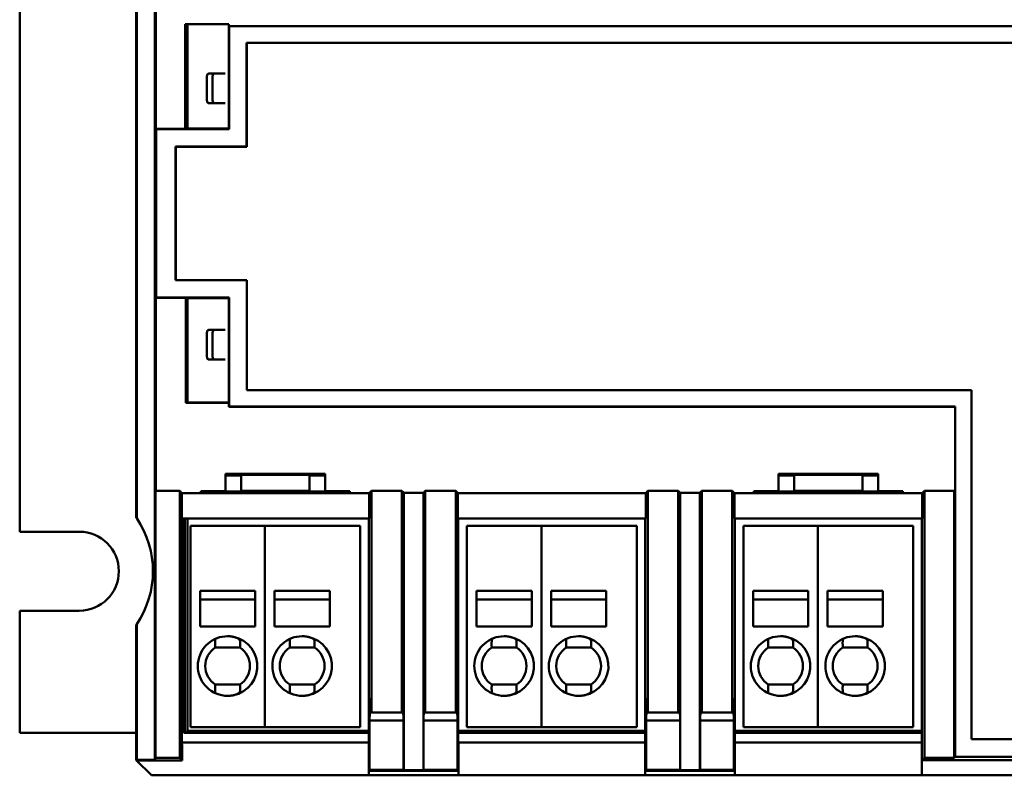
# Model space of a CAD drawing. Header units: millimetres. Extents: x 71 to 291, y 86 to 236.
# Tile 1 of 5: x 71 to 137, y 86 to 137. Entities that reach past the tile are written whole.
import ezdxf

# ---------------------------------------------------------------- set-up
doc = ezdxf.new("R2010")
doc.units = ezdxf.units.MM
doc.layers.add('Arêtes visibles(celduc)', color=7, linetype='Continuous', lineweight=50)

msp = doc.modelspace()

# ---------------------------------------------------------------- linework, layer by layer
at = {"layer": 'Arêtes visibles(celduc)'}
for p, q in [((80.293, 87.255), (80.293, 160.128)), ((71.237, 144.841), (71.237, 102.541)), ((79.053, 103.479), (79.053, 143.904)), ((79.086, 143.934), (79.086, 103.448)), ((80.377, 129.569), (80.379, 139.756)), ((82.338, 136.606), (85.277, 136.606)), ((82.357, 136.586), (82.338, 136.606)), ((82.34, 129.569), (82.338, 136.606)), ((82.357, 129.586), (82.357, 136.586)), ((85.257, 136.586), (82.357, 136.586)), ((82.487, 136.586), (82.487, 129.586)), ((85.257, 136.586), (85.277, 136.606)), ((85.257, 129.586), (85.257, 136.586)), ((85.277, 136.606), (85.277, 136.462)), ((85.277, 136.462), (85.287, 136.452)), ((85.277, 136.462), (157.274, 136.462)), ((85.287, 136.452), (85.287, 129.557)), ((85.287, 136.452), (157.263, 136.452)), ((86.464, 135.353), (86.469, 135.348)), ((86.464, 135.353), (86.464, 128.38)), ((135.659, 135.353), (86.464, 135.353)), ((86.469, 135.348), (86.469, 128.375)), ((135.665, 135.348), (86.469, 135.348)), ((135.659, 135.353), (156.086, 135.353)), ((156.081, 135.348), (135.665, 135.348)), ((83.794, 131.491), (83.794, 133.091)), ((83.922, 133.291), (84.305, 133.291)), ((84.177, 131.491), (84.177, 133.091)), ((85.03, 133.291), (84.305, 133.291)), ((84.305, 131.291), (83.922, 131.291)), ((85.03, 131.291), (84.305, 131.291)), ((80.377, 129.569), (82.34, 129.569)), ((80.383, 129.557), (80.377, 129.569)), ((85.287, 129.557), (80.383, 129.557)), ((80.383, 129.557), (80.383, 118.247)), ((82.357, 129.586), (82.34, 129.569)), ((82.357, 129.586), (85.257, 129.586)), ((85.257, 129.586), (85.287, 129.557)), ((81.701, 128.375), (81.696, 128.38)), ((86.464, 128.38), (81.696, 128.38)), ((81.696, 119.424), (81.696, 128.38)), ((86.469, 128.375), (81.701, 128.375)), ((81.701, 128.375), (81.701, 119.429)), ((86.469, 128.375), (86.464, 128.38)), ((81.696, 119.424), (81.701, 119.429)), ((81.696, 119.424), (86.469, 119.424)), ((81.701, 119.429), (86.474, 119.429)), ((86.474, 119.429), (86.469, 119.424)), ((86.469, 119.424), (86.469, 112.029)), ((86.474, 119.429), (86.474, 112.035)), ((80.377, 118.234), (80.383, 118.247)), ((85.287, 118.247), (80.383, 118.247)), ((85.282, 118.242), (85.287, 118.247)), ((85.292, 112.029), (85.287, 118.247)), ((85.287, 112.029), (85.287, 118.247)), ((82.374, 118.234), (80.377, 118.234)), ((80.377, 118.234), (80.379, 107.626)), ((82.374, 118.234), (82.377, 111.198)), ((85.257, 118.217), (82.374, 118.217)), ((82.487, 118.217), (82.487, 111.217)), ((85.257, 118.217), (85.282, 118.242)), ((85.257, 111.217), (85.257, 118.217)), ((83.794, 114.291), (83.794, 115.891)), ((83.922, 116.091), (84.305, 116.091)), ((84.177, 114.291), (84.177, 115.891)), ((85.03, 116.091), (84.305, 116.091)), ((84.305, 114.091), (83.922, 114.091)), ((85.03, 114.091), (84.305, 114.091)), ((85.287, 112.029), (85.287, 110.936)), ((85.287, 112.029), (85.292, 112.029)), ((86.474, 112.035), (86.469, 112.029)), ((135.09, 112.029), (86.469, 112.029)), ((86.474, 112.035), (135.095, 112.035)), ((135.095, 112.035), (135.09, 112.029)), ((135.09, 88.626), (135.09, 112.029)), ((135.095, 112.035), (135.095, 88.626)), ((82.377, 111.217), (85.257, 111.217)), ((82.377, 111.198), (85.277, 111.198)), ((85.257, 111.217), (85.277, 111.198)), ((85.277, 110.925), (85.277, 111.198)), ((85.287, 110.936), (85.277, 110.925)), ((85.277, 110.925), (133.994, 110.925)), ((85.287, 110.936), (133.994, 110.936)), ((133.994, 110.936), (133.994, 105.335)), ((85.037, 106.434), (91.737, 106.434)), ((85.037, 106.434), (85.037, 105.286)), ((86.087, 106.36), (90.687, 106.36)), ((86.087, 105.281), (86.087, 106.36)), ((90.687, 105.281), (90.687, 106.36)), ((91.737, 105.286), (91.737, 106.434)), ((122.137, 106.434), (128.837, 106.434)), ((122.137, 106.434), (122.137, 105.286)), ((123.187, 106.36), (127.787, 106.36)), ((123.187, 105.281), (123.187, 106.36)), ((127.787, 105.281), (127.787, 106.36)), ((128.837, 105.286), (128.837, 106.434)), ((85.037, 106.321), (86.087, 106.321)), ((90.687, 106.321), (91.737, 106.321)), ((122.137, 106.321), (123.187, 106.321)), ((127.787, 106.321), (128.837, 106.321)), ((80.359, 105.286), (80.354, 105.277)), ((80.354, 105.277), (81.97, 105.277)), ((80.354, 105.277), (80.354, 87.377)), ((81.97, 105.277), (82.114, 105.134)), ((81.97, 87.377), (81.97, 105.277)), ((82.114, 105.134), (94.687, 105.134)), ((82.114, 105.134), (82.114, 103.43)), ((83.387, 105.267), (85.037, 105.267)), ((83.387, 105.153), (83.387, 105.267)), ((83.987, 105.145), (83.887, 105.145)), ((84.487, 105.244), (84.487, 105.267)), ((84.487, 105.244), (84.487, 105.153)), ((86.087, 105.244), (84.487, 105.244)), ((85.037, 105.267), (85.037, 105.286)), ((86.087, 105.281), (86.087, 105.244)), ((90.687, 105.281), (86.087, 105.281)), ((90.687, 105.244), (90.687, 105.281)), ((92.287, 105.244), (90.687, 105.244)), ((91.737, 105.286), (91.737, 105.267)), ((91.737, 105.267), (93.387, 105.267)), ((92.287, 105.244), (92.287, 105.267)), ((92.287, 105.153), (92.287, 105.244)), ((92.887, 105.145), (92.787, 105.145)), ((93.387, 105.267), (93.387, 105.153)), ((94.687, 105.134), (94.831, 105.279)), ((94.687, 103.43), (94.687, 105.134)), ((96.873, 105.279), (94.831, 105.279)), ((94.831, 90.42), (94.831, 105.279)), ((96.873, 105.279), (96.873, 90.42)), ((96.873, 105.279), (97.006, 105.146)), ((98.317, 105.146), (97.006, 105.146)), ((97.006, 105.146), (97.006, 86.546)), ((98.45, 105.279), (98.317, 105.146)), ((98.317, 86.546), (98.317, 105.146)), ((100.492, 105.279), (98.45, 105.279)), ((98.45, 90.42), (98.45, 105.279)), ((100.492, 105.279), (100.637, 105.134)), ((100.492, 105.279), (100.492, 90.42)), ((100.637, 105.134), (100.637, 103.43)), ((113.236, 105.134), (100.637, 105.134)), ((113.236, 105.134), (113.381, 105.279)), ((113.236, 103.43), (113.236, 105.134)), ((115.424, 105.279), (113.381, 105.279)), ((113.381, 90.42), (113.381, 105.279)), ((115.424, 105.279), (115.424, 90.42)), ((115.424, 105.279), (115.556, 105.146)), ((116.867, 105.146), (115.556, 105.146)), ((115.556, 105.146), (115.556, 86.546)), ((117, 105.279), (116.867, 105.146)), ((116.867, 86.546), (116.867, 105.146)), ((119.042, 105.279), (117, 105.279)), ((117, 90.42), (117, 105.279)), ((119.042, 105.279), (119.187, 105.134)), ((119.042, 105.279), (119.042, 90.42)), ((119.187, 105.134), (119.187, 103.43)), ((131.786, 105.134), (119.187, 105.134)), ((120.487, 105.267), (122.137, 105.267)), ((120.487, 105.153), (120.487, 105.267)), ((121.087, 105.145), (120.987, 105.145)), ((121.587, 105.244), (121.587, 105.267)), ((121.587, 105.244), (121.587, 105.153)), ((123.187, 105.244), (121.587, 105.244)), ((122.137, 105.267), (122.137, 105.286)), ((123.187, 105.281), (123.187, 105.244)), ((127.787, 105.281), (123.187, 105.281)), ((127.787, 105.244), (127.787, 105.281)), ((129.387, 105.244), (127.787, 105.244)), ((128.837, 105.286), (128.837, 105.267)), ((128.837, 105.267), (130.487, 105.267)), ((129.387, 105.244), (129.387, 105.267)), ((129.387, 105.153), (129.387, 105.244)), ((129.987, 105.145), (129.887, 105.145)), ((130.487, 105.267), (130.487, 105.153)), ((131.929, 105.277), (131.786, 105.134)), ((131.786, 105.134), (131.786, 103.43)), ((133.937, 105.277), (131.929, 105.277)), ((131.929, 87.377), (131.929, 105.277)), ((133.945, 105.286), (133.937, 105.277)), ((133.937, 87.377), (133.937, 105.277)), ((133.994, 105.335), (133.945, 105.286)), ((133.994, 105.335), (133.994, 87.434)), ((133.994, 105.335), (133.994, 105.335)), ((82.114, 103.43), (94.687, 103.43)), ((82.114, 88.281), (82.114, 103.43)), ((82.114, 103.43), (82.114, 103.43)), ((82.188, 89.616), (82.188, 103.43)), ((82.312, 89.116), (82.312, 103.43)), ((82.487, 103.43), (82.487, 89.191)), ((94.66, 88.399), (94.66, 103.43)), ((100.637, 103.43), (113.236, 103.43)), ((100.663, 103.43), (100.663, 88.399)), ((113.21, 88.399), (113.21, 103.43)), ((119.187, 103.43), (131.786, 103.43)), ((119.213, 103.43), (119.213, 88.399)), ((131.76, 103.43), (131.76, 88.399)), ((71.237, 102.541), (75.237, 102.541)), ((87.687, 102.931), (82.687, 102.931)), ((82.687, 102.931), (82.687, 102.131)), ((87.687, 102.931), (87.687, 102.131)), ((94.087, 102.931), (87.687, 102.931)), ((87.687, 102.931), (87.687, 102.131)), ((94.087, 102.931), (94.087, 102.131)), ((106.237, 102.931), (101.237, 102.931)), ((101.237, 102.931), (101.237, 102.131)), ((106.237, 102.931), (106.237, 102.131)), ((112.637, 102.931), (106.237, 102.931)), ((106.237, 102.931), (106.237, 102.131)), ((112.637, 102.931), (112.637, 102.131)), ((124.787, 102.931), (119.787, 102.931)), ((119.787, 102.931), (119.787, 102.131)), ((124.787, 102.931), (124.787, 102.131)), ((131.187, 102.931), (124.787, 102.931)), ((124.787, 102.931), (124.787, 102.131)), ((131.187, 102.931), (131.187, 102.131)), ((82.687, 102.131), (82.687, 90.231)), ((87.687, 102.131), (87.687, 90.231)), ((87.687, 90.231), (87.687, 102.131)), ((94.087, 90.231), (94.087, 102.131)), ((101.237, 102.131), (101.237, 90.231)), ((106.237, 102.131), (106.237, 90.231)), ((106.237, 90.231), (106.237, 102.131)), ((112.637, 90.231), (112.637, 102.131)), ((119.787, 102.131), (119.787, 90.231)), ((124.787, 102.131), (124.787, 90.231)), ((124.787, 90.231), (124.787, 102.131)), ((131.187, 90.231), (131.187, 102.131)), ((83.337, 96.181), (83.337, 98.581)), ((87.037, 98.581), (83.337, 98.581)), ((87.037, 96.181), (87.037, 98.581)), ((88.337, 96.181), (88.337, 98.581)), ((92.037, 98.581), (88.337, 98.581)), ((92.037, 96.181), (92.037, 98.581)), ((101.887, 96.181), (101.887, 98.581)), ((105.587, 98.581), (101.887, 98.581)), ((105.587, 96.181), (105.587, 98.581)), ((106.887, 96.181), (106.887, 98.581)), ((110.587, 98.581), (106.887, 98.581)), ((110.587, 96.181), (110.587, 98.581)), ((120.437, 96.181), (120.437, 98.581)), ((124.137, 98.581), (120.437, 98.581)), ((124.137, 96.181), (124.137, 98.581)), ((125.437, 96.181), (125.437, 98.581)), ((129.137, 98.581), (125.437, 98.581)), ((129.137, 96.181), (129.137, 98.581)), ((83.337, 98.005), (87.037, 98.005)), ((88.337, 98.005), (92.037, 98.005)), ((101.887, 98.005), (105.587, 98.005)), ((106.887, 98.005), (110.587, 98.005)), ((120.437, 98.005), (124.137, 98.005)), ((125.437, 98.005), (129.137, 98.005)), ((71.237, 97.241), (71.237, 89.041)), ((75.237, 97.241), (71.237, 97.241)), ((79.053, 87.234), (79.053, 96.304)), ((79.086, 96.334), (79.086, 87.234)), ((87.037, 96.181), (83.337, 96.181)), ((92.037, 96.181), (88.337, 96.181)), ((105.587, 96.181), (101.887, 96.181)), ((110.587, 96.181), (106.887, 96.181)), ((124.137, 96.181), (120.437, 96.181)), ((129.137, 96.181), (125.437, 96.181)), ((86.016, 94.781), (84.357, 94.781)), ((91.016, 94.781), (89.357, 94.781)), ((104.566, 94.781), (102.907, 94.781)), ((109.566, 94.781), (107.907, 94.781)), ((123.116, 94.781), (121.457, 94.781)), ((128.116, 94.781), (126.457, 94.781)), ((84.357, 92.281), (84.426, 92.281)), ((84.426, 92.281), (85.347, 92.281)), ((85.347, 92.281), (86.016, 92.281)), ((89.357, 92.281), (89.426, 92.281)), ((89.426, 92.281), (90.347, 92.281)), ((90.347, 92.281), (91.016, 92.281)), ((102.907, 92.281), (102.976, 92.281)), ((102.976, 92.281), (103.897, 92.281)), ((103.897, 92.281), (104.566, 92.281)), ((107.907, 92.281), (107.976, 92.281)), ((107.976, 92.281), (108.897, 92.281)), ((108.897, 92.281), (109.566, 92.281)), ((121.457, 92.281), (121.526, 92.281)), ((121.526, 92.281), (122.447, 92.281)), ((122.447, 92.281), (123.116, 92.281)), ((126.457, 92.281), (126.526, 92.281)), ((126.526, 92.281), (127.447, 92.281)), ((127.447, 92.281), (128.116, 92.281)), ((94.716, 89.868), (94.762, 91.383)), ((94.762, 91.383), (94.771, 90.494)), ((94.771, 90.494), (94.788, 91.163)), ((94.788, 91.163), (94.797, 90.42)), ((96.908, 90.42), (96.916, 91.163)), ((96.916, 91.163), (96.934, 90.494)), ((96.934, 90.494), (96.943, 91.383)), ((96.943, 91.383), (96.988, 89.868)), ((98.334, 89.868), (98.38, 91.383)), ((98.38, 91.383), (98.389, 90.494)), ((98.389, 90.494), (98.407, 91.163)), ((98.407, 91.163), (98.415, 90.42)), ((100.526, 90.42), (100.535, 91.163)), ((100.535, 91.163), (100.552, 90.494)), ((100.552, 90.494), (100.561, 91.383)), ((100.561, 91.383), (100.607, 89.868)), ((113.266, 89.868), (113.312, 91.383)), ((113.312, 91.383), (113.321, 90.494)), ((113.321, 90.494), (113.338, 91.163)), ((113.338, 91.163), (113.347, 90.42)), ((115.458, 90.42), (115.466, 91.163)), ((115.466, 91.163), (115.484, 90.494)), ((115.484, 90.494), (115.493, 91.383)), ((115.493, 91.383), (115.539, 89.868)), ((116.884, 89.868), (116.93, 91.383)), ((116.93, 91.383), (116.939, 90.494)), ((116.939, 90.494), (116.957, 91.163)), ((116.957, 91.163), (116.965, 90.42)), ((119.076, 90.42), (119.085, 91.163)), ((119.085, 91.163), (119.103, 90.494)), ((119.103, 90.494), (119.111, 91.383)), ((119.111, 91.383), (119.157, 89.868)), ((94.798, 90.42), (94.81, 90.992)), ((94.81, 90.992), (94.818, 90.42)), ((96.886, 90.42), (96.894, 90.992)), ((96.894, 90.992), (96.907, 90.42)), ((98.416, 90.42), (98.429, 90.992)), ((98.429, 90.992), (98.437, 90.42)), ((100.505, 90.42), (100.513, 90.992)), ((100.513, 90.992), (100.525, 90.42)), ((113.348, 90.42), (113.36, 90.992)), ((113.36, 90.992), (113.368, 90.42)), ((115.437, 90.42), (115.445, 90.992)), ((115.445, 90.992), (115.457, 90.42)), ((116.966, 90.42), (116.979, 90.992)), ((116.979, 90.992), (116.987, 90.42)), ((119.055, 90.42), (119.063, 90.992)), ((119.063, 90.992), (119.076, 90.42)), ((82.687, 89.431), (82.687, 90.231)), ((87.687, 89.431), (87.687, 90.231)), ((87.687, 90.231), (87.687, 89.431)), ((94.087, 89.431), (94.087, 90.231)), ((96.988, 89.868), (94.716, 89.868)), ((94.716, 86.563), (94.716, 89.868)), ((94.796, 90.494), (94.771, 90.494)), ((94.797, 90.42), (94.798, 90.42)), ((94.818, 90.42), (94.798, 90.42)), ((94.818, 90.42), (94.831, 90.42)), ((94.831, 90.42), (96.873, 90.42)), ((96.873, 90.42), (96.886, 90.42)), ((96.907, 90.42), (96.886, 90.42)), ((96.907, 90.42), (96.908, 90.42)), ((96.934, 90.494), (96.908, 90.494)), ((96.988, 89.868), (96.988, 86.563)), ((100.607, 89.868), (98.334, 89.868)), ((98.334, 86.563), (98.334, 89.868)), ((98.415, 90.494), (98.389, 90.494)), ((98.415, 90.42), (98.416, 90.42)), ((98.437, 90.42), (98.416, 90.42)), ((98.437, 90.42), (98.45, 90.42)), ((98.45, 90.42), (100.492, 90.42)), ((100.492, 90.42), (100.505, 90.42)), ((100.525, 90.42), (100.505, 90.42)), ((100.525, 90.42), (100.526, 90.42)), ((100.552, 90.494), (100.527, 90.494)), ((100.607, 89.868), (100.607, 86.563)), ((101.237, 89.431), (101.237, 90.231)), ((106.237, 89.431), (106.237, 90.231)), ((106.237, 90.231), (106.237, 89.431)), ((112.637, 89.431), (112.637, 90.231)), ((115.539, 89.868), (113.266, 89.868)), ((113.266, 86.563), (113.266, 89.868)), ((113.346, 90.494), (113.321, 90.494)), ((113.347, 90.42), (113.348, 90.42)), ((113.368, 90.42), (113.348, 90.42)), ((113.368, 90.42), (113.381, 90.42)), ((113.381, 90.42), (115.424, 90.42)), ((115.424, 90.42), (115.437, 90.42)), ((115.457, 90.42), (115.437, 90.42)), ((115.457, 90.42), (115.458, 90.42)), ((115.484, 90.494), (115.459, 90.494)), ((115.539, 89.868), (115.539, 86.563)), ((119.157, 89.868), (116.884, 89.868)), ((116.884, 86.563), (116.884, 89.868)), ((116.964, 90.494), (116.939, 90.494)), ((116.965, 90.42), (116.966, 90.42)), ((116.987, 90.42), (116.966, 90.42)), ((116.987, 90.42), (117, 90.42)), ((117, 90.42), (119.042, 90.42)), ((119.042, 90.42), (119.055, 90.42)), ((119.076, 90.42), (119.055, 90.42)), ((119.076, 90.42), (119.076, 90.42)), ((119.103, 90.494), (119.077, 90.494)), ((119.157, 89.868), (119.157, 86.563)), ((119.787, 89.431), (119.787, 90.231)), ((124.787, 89.431), (124.787, 90.231)), ((124.787, 90.231), (124.787, 89.431)), ((131.187, 89.431), (131.187, 90.231)), ((82.114, 89.616), (82.188, 89.616)), ((82.243, 89.56), (82.114, 89.56)), ((82.188, 89.616), (82.243, 89.56)), ((82.243, 89.56), (82.243, 89.048)), ((82.487, 89.191), (94.66, 89.191)), ((82.687, 89.431), (87.687, 89.431)), ((87.687, 89.431), (94.087, 89.431)), ((100.663, 89.191), (113.21, 89.191)), ((101.237, 89.431), (106.237, 89.431)), ((106.237, 89.431), (112.637, 89.431)), ((119.213, 89.191), (131.76, 89.191)), ((119.787, 89.431), (124.787, 89.431)), ((124.787, 89.431), (131.187, 89.431)), ((79.053, 89.041), (71.237, 89.041)), ((82.243, 89.048), (82.312, 89.116)), ((82.243, 89.048), (94.66, 89.048)), ((94.66, 89.116), (82.312, 89.116)), ((113.21, 89.116), (100.663, 89.116)), ((100.663, 89.048), (113.21, 89.048)), ((131.76, 89.116), (119.213, 89.116)), ((119.213, 89.048), (131.76, 89.048)), ((160.954, 88.626), (135.09, 88.626)), ((82.114, 88.39), (94.652, 88.39)), ((82.114, 88.281), (82.148, 88.246)), ((82.148, 88.246), (82.148, 87.199)), ((94.66, 88.399), (94.652, 88.39)), ((94.652, 88.39), (94.652, 86.498)), ((100.672, 88.39), (100.663, 88.399)), ((100.672, 86.199), (100.672, 88.39)), ((100.672, 88.39), (113.202, 88.39)), ((113.21, 88.399), (113.202, 88.39)), ((113.202, 88.39), (113.202, 86.199)), ((119.222, 88.39), (119.213, 88.399)), ((119.222, 86.199), (119.222, 88.39)), ((119.222, 88.39), (131.751, 88.39)), ((131.76, 88.399), (131.751, 88.39)), ((131.751, 88.39), (131.751, 86.199)), ((79.071, 87.199), (79.053, 87.234)), ((79.086, 87.234), (79.053, 87.234)), ((80.071, 86.199), (79.071, 87.199)), ((82.148, 87.199), (79.071, 87.199)), ((79.086, 87.234), (80.293, 87.255)), ((80.293, 87.255), (80.354, 87.377)), ((80.354, 87.377), (81.97, 87.377)), ((81.97, 87.377), (82.148, 87.199)), ((131.769, 87.216), (131.751, 86.199)), ((131.769, 87.216), (131.929, 87.377)), ((163.488, 87.216), (131.769, 87.216)), ((131.929, 87.377), (133.937, 87.377)), ((133.937, 87.377), (133.994, 87.434)), ((133.994, 87.434), (162.141, 87.434)), ((94.657, 86.504), (94.716, 86.563)), ((94.716, 86.563), (96.988, 86.563)), ((96.988, 86.563), (97.006, 86.546)), ((97.006, 86.546), (98.317, 86.546)), ((98.317, 86.546), (98.334, 86.563)), ((98.334, 86.563), (100.607, 86.563)), ((100.607, 86.563), (100.666, 86.504)), ((113.207, 86.504), (113.266, 86.563)), ((113.266, 86.563), (115.539, 86.563)), ((115.539, 86.563), (115.556, 86.546)), ((115.556, 86.546), (116.867, 86.546)), ((116.867, 86.546), (116.884, 86.563)), ((116.884, 86.563), (119.157, 86.563)), ((119.157, 86.563), (119.217, 86.504)), ((94.652, 86.199), (80.071, 86.199)), ((94.652, 86.199), (94.652, 86.498)), ((94.652, 86.498), (94.657, 86.496)), ((100.672, 86.199), (94.652, 86.199)), ((100.666, 86.504), (94.657, 86.504)), ((94.657, 86.504), (94.657, 86.496)), ((100.672, 86.199), (100.666, 86.504)), ((100.672, 86.199), (113.202, 86.199)), ((113.207, 86.504), (113.202, 86.199)), ((113.202, 86.199), (119.222, 86.199)), ((119.217, 86.504), (113.207, 86.504)), ((119.222, 86.199), (119.217, 86.504)), ((119.222, 86.199), (131.751, 86.199)), ((131.751, 86.199), (162.48, 86.199))]:
    msp.add_line(p, q, dxfattribs=at)
for centre, radius, start, end in [((75.737, 99.891), 4.886, 46.72107, 47.24312), ((75.237, 99.891), 2.65, 270, 90), ((75.737, 99.891), 4.886, 312.75688, 313.27893), ((85.187, 93.531), 2, 270.46761, 247.62426), ((90.187, 93.531), 2, 270.46761, 247.62426), ((103.737, 93.531), 2, 270.46761, 247.62426), ((108.737, 93.531), 2, 270.46761, 247.62426), ((122.287, 93.531), 2, 270.46761, 247.62426), ((127.287, 93.531), 2, 270.46761, 247.62426), ((85.187, 93.531), 1.5, 123.5573, 236.44269), ((85.187, 93.531), 1.5, 303.55731, 56.4427), ((90.187, 93.531), 1.5, 123.5573, 236.44269), ((90.187, 93.531), 1.5, 303.55731, 56.4427), ((103.737, 93.531), 1.5, 123.5573, 236.44269), ((103.737, 93.531), 1.5, 303.55731, 56.4427), ((108.737, 93.531), 1.5, 123.5573, 236.44269), ((108.737, 93.531), 1.5, 303.55731, 56.4427), ((122.287, 93.531), 1.5, 123.5573, 236.44269), ((122.287, 93.531), 1.5, 303.55731, 56.4427), ((127.287, 93.531), 1.5, 123.5573, 236.44269), ((127.287, 93.531), 1.5, 303.55731, 56.4427), ((85.187, 93.531), 2, 247.62426, 270.46761), ((90.187, 93.531), 2, 247.62426, 270.46761), ((103.737, 93.531), 2, 247.62426, 270.46761), ((108.737, 93.531), 2, 247.62426, 270.46761), ((122.287, 93.531), 2, 247.62426, 270.46761), ((127.287, 93.531), 2, 247.62426, 270.46761)]:
    msp.add_arc(centre, radius, start, end, dxfattribs=at)
for centre, major_axis, ratio, start_param, end_param in [((83.922, 133.091), (0, 0.2), 0.642788, 0, 1.570796), ((84.305, 133.091), (0, 0.2), 0.642788, 0, 1.570796), ((83.922, 131.491), (0, -0.2), 0.642788, 4.712389, 6.283185), ((84.305, 131.491), (0, -0.2), 0.642788, 4.712389, 6.283185), ((83.922, 115.891), (0, 0.2), 0.642788, 0, 1.570796), ((84.305, 115.891), (0, 0.2), 0.642788, 0, 1.570796), ((83.922, 114.291), (0, -0.2), 0.642788, 4.712389, 6.283185), ((84.305, 114.291), (0, -0.2), 0.642788, 4.712389, 6.283185), ((80.358, 107.586), (0, 2.3), 0.008728, 3.159046, 4.729842), ((83.887, 105.153), (0.5, 0), 0.017455, 3.141593, 4.712389), ((83.987, 105.153), (0.5, 0), 0.017455, 4.712389, 6.283185), ((92.787, 105.153), (0.5, 0), 0.017455, 3.141593, 4.712389), ((92.887, 105.153), (0.5, 0), 0.017455, 4.712389, 6.283185), ((120.987, 105.153), (0.5, 0), 0.017455, 3.141593, 4.712389), ((121.087, 105.153), (0.5, 0), 0.017455, 4.712389, 6.283185), ((129.887, 105.153), (0.5, 0), 0.017455, 3.141593, 4.712389), ((129.987, 105.153), (0.5, 0), 0.017455, 4.712389, 6.283185), ((72.724, 99.891), (7.456, 0), 0.914747, 5.734565, 6.831806), ((85.187, 95.031), (0, 1.718), 0.487838, 1.381541, 1.716607), ((85.187, 95.031), (0, 1.718), 0.487838, 4.566579, 4.811338), ((90.187, 95.031), (0, 1.718), 0.487838, 1.381541, 1.716607), ((90.187, 95.031), (0, 1.718), 0.487838, 4.566579, 4.811338), ((103.737, 95.031), (0, 1.718), 0.487838, 1.381541, 1.716607), ((103.737, 95.031), (0, 1.718), 0.487838, 4.566579, 4.811338), ((108.737, 95.031), (0, 1.718), 0.487838, 1.381541, 1.716607), ((108.737, 95.031), (0, 1.718), 0.487838, 4.566579, 4.811338), ((122.287, 95.031), (0, 1.718), 0.487838, 1.381541, 1.716607), ((122.287, 95.031), (0, 1.718), 0.487838, 4.566579, 4.811338), ((127.287, 95.031), (0, 1.718), 0.487838, 1.381541, 1.716607), ((127.287, 95.031), (0, 1.718), 0.487838, 4.566579, 4.811338), ((85.187, 92.032), (0, 1.718), 0.487838, 1.532041, 1.760052), ((85.187, 92.032), (0, 1.718), 0.487838, 1.424986, 1.532041), ((85.187, 92.032), (0, 1.718), 0.487838, 4.61344, 4.8582), ((90.187, 92.032), (0, 1.718), 0.487838, 1.532041, 1.760052), ((90.187, 92.032), (0, 1.718), 0.487838, 1.424986, 1.532041), ((90.187, 92.032), (0, 1.718), 0.487838, 4.61344, 4.8582), ((103.737, 92.032), (0, 1.718), 0.487838, 1.532041, 1.760052), ((103.737, 92.032), (0, 1.718), 0.487838, 1.424986, 1.532041), ((103.737, 92.032), (0, 1.718), 0.487838, 4.61344, 4.8582), ((108.737, 92.032), (0, 1.718), 0.487838, 1.532041, 1.760052), ((108.737, 92.032), (0, 1.718), 0.487838, 1.424986, 1.532041), ((108.737, 92.032), (0, 1.718), 0.487838, 4.61344, 4.8582), ((122.287, 92.032), (0, 1.718), 0.487838, 1.532041, 1.760052), ((122.287, 92.032), (0, 1.718), 0.487838, 1.424986, 1.532041), ((122.287, 92.032), (0, 1.718), 0.487838, 4.61344, 4.8582), ((127.287, 92.032), (0, 1.718), 0.487838, 1.532041, 1.760052), ((127.287, 92.032), (0, 1.718), 0.487838, 1.424986, 1.532041), ((127.287, 92.032), (0, 1.718), 0.487838, 4.61344, 4.8582)]:
    msp.add_ellipse(centre, major_axis=major_axis, ratio=ratio, start_param=start_param, end_param=end_param, dxfattribs=at)
for points, knots in [([(86.02, 95.201), (86.02, 95.207), (86.019, 95.214), (86.018, 95.22), (86.017, 95.226), (86.015, 95.233), (86.013, 95.239), (86.01, 95.246), (86.007, 95.252), (86.004, 95.258), (86.001, 95.264), (85.998, 95.27), (85.994, 95.277), (85.99, 95.283), (85.985, 95.289), (85.98, 95.295), (85.976, 95.301), (85.97, 95.306), (85.965, 95.312), (85.959, 95.318), (85.953, 95.323), (85.947, 95.329), (85.941, 95.335), (85.935, 95.34), (85.928, 95.345), (85.921, 95.351), (85.914, 95.356), (85.907, 95.361), (85.899, 95.366), (85.892, 95.371), (85.884, 95.376), (85.869, 95.385), (85.852, 95.395), (85.835, 95.403), (85.817, 95.412), (85.799, 95.42), (85.78, 95.428), (85.761, 95.436), (85.742, 95.443), (85.722, 95.45), (85.712, 95.454), (85.702, 95.457), (85.692, 95.46), (85.682, 95.463), (85.672, 95.467), (85.661, 95.47), (85.64, 95.476), (85.619, 95.481), (85.598, 95.486), (85.576, 95.491), (85.554, 95.496), (85.532, 95.5), (85.51, 95.504), (85.487, 95.508), (85.464, 95.511), (85.419, 95.518), (85.373, 95.523), (85.327, 95.526), (85.303, 95.528), (85.28, 95.529), (85.257, 95.53), (85.233, 95.531), (85.21, 95.531), (85.187, 95.531)], [0, 0, 0, 0, 0.035372, 0.035372, 0.035372, 0.070743, 0.070743, 0.070743, 0.105965, 0.105965, 0.105965, 0.141079, 0.141079, 0.141079, 0.176326, 0.176326, 0.176326, 0.211669, 0.211669, 0.211669, 0.247037, 0.247037, 0.247037, 0.282338, 0.282338, 0.282338, 0.317469, 0.317469, 0.317469, 0.352598, 0.352598, 0.352598, 0.423134, 0.423134, 0.423134, 0.493868, 0.493868, 0.493868, 0.564435, 0.564435, 0.564435, 0.599531, 0.599531, 0.599531, 0.634649, 0.634649, 0.634649, 0.705048, 0.705048, 0.705048, 0.775533, 0.775533, 0.775533, 0.845897, 0.845897, 0.845897, 0.986411, 0.986411, 0.986411, 1.056766, 1.056766, 1.056766, 1.126994, 1.126994, 1.126994, 1.126994]), ([(91.02, 95.201), (91.02, 95.207), (91.019, 95.214), (91.018, 95.22), (91.017, 95.226), (91.015, 95.233), (91.013, 95.239), (91.01, 95.246), (91.007, 95.252), (91.004, 95.258), (91.001, 95.264), (90.998, 95.27), (90.994, 95.277), (90.99, 95.283), (90.985, 95.289), (90.98, 95.295), (90.976, 95.301), (90.97, 95.306), (90.965, 95.312), (90.959, 95.318), (90.953, 95.323), (90.947, 95.329), (90.941, 95.335), (90.935, 95.34), (90.928, 95.345), (90.921, 95.351), (90.914, 95.356), (90.907, 95.361), (90.899, 95.366), (90.892, 95.371), (90.884, 95.376), (90.869, 95.385), (90.852, 95.395), (90.835, 95.403), (90.817, 95.412), (90.799, 95.42), (90.78, 95.428), (90.761, 95.436), (90.742, 95.443), (90.722, 95.45), (90.712, 95.454), (90.702, 95.457), (90.692, 95.46), (90.682, 95.463), (90.672, 95.467), (90.661, 95.47), (90.64, 95.476), (90.619, 95.481), (90.598, 95.486), (90.576, 95.491), (90.554, 95.496), (90.532, 95.5), (90.51, 95.504), (90.487, 95.508), (90.464, 95.511), (90.419, 95.518), (90.373, 95.523), (90.327, 95.526), (90.303, 95.528), (90.28, 95.529), (90.257, 95.53), (90.233, 95.531), (90.21, 95.531), (90.187, 95.531)], [0, 0, 0, 0, 0.035372, 0.035372, 0.035372, 0.070743, 0.070743, 0.070743, 0.105965, 0.105965, 0.105965, 0.141079, 0.141079, 0.141079, 0.176326, 0.176326, 0.176326, 0.211669, 0.211669, 0.211669, 0.247037, 0.247037, 0.247037, 0.282338, 0.282338, 0.282338, 0.317469, 0.317469, 0.317469, 0.352598, 0.352598, 0.352598, 0.423134, 0.423134, 0.423134, 0.493868, 0.493868, 0.493868, 0.564435, 0.564435, 0.564435, 0.599531, 0.599531, 0.599531, 0.634649, 0.634649, 0.634649, 0.705048, 0.705048, 0.705048, 0.775533, 0.775533, 0.775533, 0.845897, 0.845897, 0.845897, 0.986411, 0.986411, 0.986411, 1.056766, 1.056766, 1.056766, 1.126994, 1.126994, 1.126994, 1.126994]), ([(104.57, 95.201), (104.57, 95.207), (104.569, 95.214), (104.568, 95.22), (104.567, 95.226), (104.565, 95.233), (104.563, 95.239), (104.56, 95.246), (104.557, 95.252), (104.554, 95.258), (104.551, 95.264), (104.548, 95.27), (104.544, 95.277), (104.54, 95.283), (104.535, 95.289), (104.53, 95.295), (104.526, 95.301), (104.52, 95.306), (104.515, 95.312), (104.509, 95.318), (104.503, 95.323), (104.497, 95.329), (104.491, 95.335), (104.485, 95.34), (104.478, 95.345), (104.471, 95.351), (104.464, 95.356), (104.457, 95.361), (104.449, 95.366), (104.442, 95.371), (104.434, 95.376), (104.419, 95.385), (104.402, 95.395), (104.385, 95.403), (104.367, 95.412), (104.349, 95.42), (104.33, 95.428), (104.311, 95.436), (104.292, 95.443), (104.272, 95.45), (104.262, 95.454), (104.252, 95.457), (104.242, 95.46), (104.232, 95.463), (104.222, 95.467), (104.211, 95.47), (104.19, 95.476), (104.169, 95.481), (104.148, 95.486), (104.126, 95.491), (104.104, 95.496), (104.082, 95.5), (104.06, 95.504), (104.037, 95.508), (104.014, 95.511), (103.969, 95.518), (103.923, 95.523), (103.877, 95.526), (103.853, 95.528), (103.83, 95.529), (103.807, 95.53), (103.783, 95.531), (103.76, 95.531), (103.737, 95.531)], [0, 0, 0, 0, 0.035372, 0.035372, 0.035372, 0.070743, 0.070743, 0.070743, 0.105965, 0.105965, 0.105965, 0.141079, 0.141079, 0.141079, 0.176326, 0.176326, 0.176326, 0.211669, 0.211669, 0.211669, 0.247037, 0.247037, 0.247037, 0.282338, 0.282338, 0.282338, 0.317469, 0.317469, 0.317469, 0.352598, 0.352598, 0.352598, 0.423134, 0.423134, 0.423134, 0.493868, 0.493868, 0.493868, 0.564435, 0.564435, 0.564435, 0.599531, 0.599531, 0.599531, 0.634649, 0.634649, 0.634649, 0.705048, 0.705048, 0.705048, 0.775533, 0.775533, 0.775533, 0.845897, 0.845897, 0.845897, 0.986411, 0.986411, 0.986411, 1.056766, 1.056766, 1.056766, 1.126994, 1.126994, 1.126994, 1.126994]), ([(109.57, 95.201), (109.57, 95.207), (109.569, 95.214), (109.568, 95.22), (109.567, 95.226), (109.565, 95.233), (109.563, 95.239), (109.56, 95.246), (109.557, 95.252), (109.554, 95.258), (109.551, 95.264), (109.548, 95.27), (109.544, 95.277), (109.54, 95.283), (109.535, 95.289), (109.53, 95.295), (109.526, 95.301), (109.52, 95.306), (109.515, 95.312), (109.509, 95.318), (109.503, 95.323), (109.497, 95.329), (109.491, 95.335), (109.485, 95.34), (109.478, 95.345), (109.471, 95.351), (109.464, 95.356), (109.457, 95.361), (109.449, 95.366), (109.442, 95.371), (109.434, 95.376), (109.419, 95.385), (109.402, 95.395), (109.385, 95.403), (109.367, 95.412), (109.349, 95.42), (109.33, 95.428), (109.311, 95.436), (109.292, 95.443), (109.272, 95.45), (109.262, 95.454), (109.252, 95.457), (109.242, 95.46), (109.232, 95.463), (109.222, 95.467), (109.211, 95.47), (109.19, 95.476), (109.169, 95.481), (109.148, 95.486), (109.126, 95.491), (109.104, 95.496), (109.082, 95.5), (109.06, 95.504), (109.037, 95.508), (109.014, 95.511), (108.969, 95.518), (108.923, 95.523), (108.877, 95.526), (108.853, 95.528), (108.83, 95.529), (108.807, 95.53), (108.783, 95.531), (108.76, 95.531), (108.737, 95.531)], [0, 0, 0, 0, 0.035372, 0.035372, 0.035372, 0.070743, 0.070743, 0.070743, 0.105965, 0.105965, 0.105965, 0.141079, 0.141079, 0.141079, 0.176326, 0.176326, 0.176326, 0.211669, 0.211669, 0.211669, 0.247037, 0.247037, 0.247037, 0.282338, 0.282338, 0.282338, 0.317469, 0.317469, 0.317469, 0.352598, 0.352598, 0.352598, 0.423134, 0.423134, 0.423134, 0.493868, 0.493868, 0.493868, 0.564435, 0.564435, 0.564435, 0.599531, 0.599531, 0.599531, 0.634649, 0.634649, 0.634649, 0.705048, 0.705048, 0.705048, 0.775533, 0.775533, 0.775533, 0.845897, 0.845897, 0.845897, 0.986411, 0.986411, 0.986411, 1.056766, 1.056766, 1.056766, 1.126994, 1.126994, 1.126994, 1.126994]), ([(123.12, 95.201), (123.12, 95.207), (123.119, 95.214), (123.118, 95.22), (123.117, 95.226), (123.115, 95.233), (123.113, 95.239), (123.11, 95.246), (123.107, 95.252), (123.104, 95.258), (123.101, 95.264), (123.098, 95.27), (123.094, 95.277), (123.09, 95.283), (123.085, 95.289), (123.08, 95.295), (123.076, 95.301), (123.07, 95.306), (123.065, 95.312), (123.059, 95.318), (123.053, 95.323), (123.047, 95.329), (123.041, 95.335), (123.035, 95.34), (123.028, 95.345), (123.021, 95.351), (123.014, 95.356), (123.007, 95.361), (122.999, 95.366), (122.992, 95.371), (122.984, 95.376), (122.969, 95.385), (122.952, 95.395), (122.935, 95.403), (122.917, 95.412), (122.899, 95.42), (122.88, 95.428), (122.861, 95.436), (122.842, 95.443), (122.822, 95.45), (122.812, 95.454), (122.802, 95.457), (122.792, 95.46), (122.782, 95.463), (122.772, 95.467), (122.761, 95.47), (122.74, 95.476), (122.719, 95.481), (122.698, 95.486), (122.676, 95.491), (122.654, 95.496), (122.632, 95.5), (122.61, 95.504), (122.587, 95.508), (122.564, 95.511), (122.519, 95.518), (122.473, 95.523), (122.427, 95.526), (122.403, 95.528), (122.38, 95.529), (122.357, 95.53), (122.333, 95.531), (122.31, 95.531), (122.287, 95.531)], [0, 0, 0, 0, 0.035372, 0.035372, 0.035372, 0.070743, 0.070743, 0.070743, 0.105965, 0.105965, 0.105965, 0.141079, 0.141079, 0.141079, 0.176326, 0.176326, 0.176326, 0.211669, 0.211669, 0.211669, 0.247037, 0.247037, 0.247037, 0.282338, 0.282338, 0.282338, 0.317469, 0.317469, 0.317469, 0.352598, 0.352598, 0.352598, 0.423134, 0.423134, 0.423134, 0.493868, 0.493868, 0.493868, 0.564435, 0.564435, 0.564435, 0.599531, 0.599531, 0.599531, 0.634649, 0.634649, 0.634649, 0.705048, 0.705048, 0.705048, 0.775533, 0.775533, 0.775533, 0.845897, 0.845897, 0.845897, 0.986411, 0.986411, 0.986411, 1.056766, 1.056766, 1.056766, 1.126994, 1.126994, 1.126994, 1.126994]), ([(128.12, 95.201), (128.12, 95.207), (128.119, 95.214), (128.118, 95.22), (128.117, 95.226), (128.115, 95.233), (128.113, 95.239), (128.11, 95.246), (128.107, 95.252), (128.104, 95.258), (128.101, 95.264), (128.098, 95.27), (128.094, 95.277), (128.09, 95.283), (128.085, 95.289), (128.08, 95.295), (128.076, 95.301), (128.07, 95.306), (128.065, 95.312), (128.059, 95.318), (128.053, 95.323), (128.047, 95.329), (128.041, 95.335), (128.035, 95.34), (128.028, 95.345), (128.021, 95.351), (128.014, 95.356), (128.007, 95.361), (127.999, 95.366), (127.992, 95.371), (127.984, 95.376), (127.969, 95.385), (127.952, 95.395), (127.935, 95.403), (127.917, 95.412), (127.899, 95.42), (127.88, 95.428), (127.861, 95.436), (127.842, 95.443), (127.822, 95.45), (127.812, 95.454), (127.802, 95.457), (127.792, 95.46), (127.782, 95.463), (127.772, 95.467), (127.761, 95.47), (127.74, 95.476), (127.719, 95.481), (127.698, 95.486), (127.676, 95.491), (127.654, 95.496), (127.632, 95.5), (127.61, 95.504), (127.587, 95.508), (127.564, 95.511), (127.519, 95.518), (127.473, 95.523), (127.427, 95.526), (127.403, 95.528), (127.38, 95.529), (127.357, 95.53), (127.333, 95.531), (127.31, 95.531), (127.287, 95.531)], [0, 0, 0, 0, 0.035372, 0.035372, 0.035372, 0.070743, 0.070743, 0.070743, 0.105965, 0.105965, 0.105965, 0.141079, 0.141079, 0.141079, 0.176326, 0.176326, 0.176326, 0.211669, 0.211669, 0.211669, 0.247037, 0.247037, 0.247037, 0.282338, 0.282338, 0.282338, 0.317469, 0.317469, 0.317469, 0.352598, 0.352598, 0.352598, 0.423134, 0.423134, 0.423134, 0.493868, 0.493868, 0.493868, 0.564435, 0.564435, 0.564435, 0.599531, 0.599531, 0.599531, 0.634649, 0.634649, 0.634649, 0.705048, 0.705048, 0.705048, 0.775533, 0.775533, 0.775533, 0.845897, 0.845897, 0.845897, 0.986411, 0.986411, 0.986411, 1.056766, 1.056766, 1.056766, 1.126994, 1.126994, 1.126994, 1.126994]), ([(86.02, 91.862), (86.02, 91.856), (86.019, 91.849), (86.018, 91.843), (86.017, 91.836), (86.015, 91.83), (86.013, 91.824), (86.011, 91.817), (86.008, 91.811), (86.005, 91.805), (86.002, 91.799), (85.998, 91.793), (85.994, 91.787), (85.99, 91.781), (85.986, 91.775), (85.981, 91.769), (85.977, 91.763), (85.972, 91.758), (85.966, 91.752), (85.961, 91.746), (85.955, 91.741), (85.949, 91.735), (85.943, 91.73), (85.937, 91.724), (85.93, 91.719), (85.924, 91.714), (85.917, 91.709), (85.91, 91.704), (85.902, 91.699), (85.895, 91.694), (85.888, 91.689), (85.872, 91.679), (85.856, 91.67), (85.839, 91.661), (85.822, 91.653), (85.804, 91.644), (85.786, 91.637), (85.768, 91.629), (85.749, 91.621), (85.729, 91.614), (85.719, 91.611), (85.71, 91.608), (85.7, 91.605), (85.69, 91.601), (85.68, 91.598), (85.669, 91.595), (85.649, 91.589), (85.628, 91.584), (85.607, 91.579), (85.586, 91.573), (85.564, 91.569), (85.542, 91.564), (85.521, 91.56), (85.499, 91.556), (85.476, 91.553), (85.465, 91.551), (85.454, 91.55), (85.443, 91.548), (85.432, 91.547), (85.42, 91.545), (85.409, 91.544), (85.387, 91.541), (85.364, 91.539), (85.341, 91.537), (85.318, 91.535), (85.295, 91.534), (85.272, 91.533), (85.249, 91.532), (85.226, 91.531), (85.203, 91.531)], [0, 0, 0, 0, 0.034857, 0.034857, 0.034857, 0.069716, 0.069716, 0.069716, 0.104434, 0.104434, 0.104434, 0.139033, 0.139033, 0.139033, 0.173759, 0.173759, 0.173759, 0.208582, 0.208582, 0.208582, 0.243438, 0.243438, 0.243438, 0.278237, 0.278237, 0.278237, 0.312878, 0.312878, 0.312878, 0.347482, 0.347482, 0.347482, 0.416967, 0.416967, 0.416967, 0.486667, 0.486667, 0.486667, 0.556248, 0.556248, 0.556248, 0.590858, 0.590858, 0.590858, 0.625449, 0.625449, 0.625449, 0.6948, 0.6948, 0.6948, 0.764258, 0.764258, 0.764258, 0.833635, 0.833635, 0.833635, 0.868222, 0.868222, 0.868222, 0.902801, 0.902801, 0.902801, 0.972084, 0.972084, 0.972084, 1.041422, 1.041422, 1.041422, 1.110671, 1.110671, 1.110671, 1.110671]), ([(91.02, 91.862), (91.02, 91.856), (91.019, 91.849), (91.018, 91.843), (91.017, 91.836), (91.015, 91.83), (91.013, 91.824), (91.011, 91.817), (91.008, 91.811), (91.005, 91.805), (91.002, 91.799), (90.998, 91.793), (90.994, 91.787), (90.99, 91.781), (90.986, 91.775), (90.981, 91.769), (90.977, 91.763), (90.972, 91.758), (90.966, 91.752), (90.961, 91.746), (90.955, 91.741), (90.949, 91.735), (90.943, 91.73), (90.937, 91.724), (90.93, 91.719), (90.924, 91.714), (90.917, 91.709), (90.91, 91.704), (90.902, 91.699), (90.895, 91.694), (90.888, 91.689), (90.872, 91.679), (90.856, 91.67), (90.839, 91.661), (90.822, 91.653), (90.804, 91.644), (90.786, 91.637), (90.768, 91.629), (90.749, 91.621), (90.729, 91.614), (90.719, 91.611), (90.71, 91.608), (90.7, 91.605), (90.69, 91.601), (90.68, 91.598), (90.669, 91.595), (90.649, 91.589), (90.628, 91.584), (90.607, 91.579), (90.586, 91.573), (90.564, 91.569), (90.542, 91.564), (90.521, 91.56), (90.499, 91.556), (90.476, 91.553), (90.465, 91.551), (90.454, 91.55), (90.443, 91.548), (90.432, 91.547), (90.42, 91.545), (90.409, 91.544), (90.387, 91.541), (90.364, 91.539), (90.341, 91.537), (90.318, 91.535), (90.295, 91.534), (90.272, 91.533), (90.249, 91.532), (90.226, 91.531), (90.203, 91.531)], [0, 0, 0, 0, 0.034857, 0.034857, 0.034857, 0.069716, 0.069716, 0.069716, 0.104434, 0.104434, 0.104434, 0.139033, 0.139033, 0.139033, 0.173759, 0.173759, 0.173759, 0.208582, 0.208582, 0.208582, 0.243438, 0.243438, 0.243438, 0.278237, 0.278237, 0.278237, 0.312878, 0.312878, 0.312878, 0.347482, 0.347482, 0.347482, 0.416967, 0.416967, 0.416967, 0.486667, 0.486667, 0.486667, 0.556248, 0.556248, 0.556248, 0.590858, 0.590858, 0.590858, 0.625449, 0.625449, 0.625449, 0.6948, 0.6948, 0.6948, 0.764258, 0.764258, 0.764258, 0.833635, 0.833635, 0.833635, 0.868222, 0.868222, 0.868222, 0.902801, 0.902801, 0.902801, 0.972084, 0.972084, 0.972084, 1.041422, 1.041422, 1.041422, 1.110671, 1.110671, 1.110671, 1.110671]), ([(104.57, 91.862), (104.57, 91.856), (104.569, 91.849), (104.568, 91.843), (104.567, 91.836), (104.565, 91.83), (104.563, 91.824), (104.561, 91.817), (104.558, 91.811), (104.555, 91.805), (104.552, 91.799), (104.548, 91.793), (104.544, 91.787), (104.54, 91.781), (104.536, 91.775), (104.531, 91.769), (104.527, 91.763), (104.522, 91.758), (104.516, 91.752), (104.511, 91.746), (104.505, 91.741), (104.499, 91.735), (104.493, 91.73), (104.487, 91.724), (104.48, 91.719), (104.474, 91.714), (104.467, 91.709), (104.46, 91.704), (104.452, 91.699), (104.445, 91.694), (104.438, 91.689), (104.422, 91.679), (104.406, 91.67), (104.389, 91.661), (104.372, 91.653), (104.354, 91.644), (104.336, 91.637), (104.318, 91.629), (104.299, 91.621), (104.279, 91.614), (104.269, 91.611), (104.26, 91.608), (104.25, 91.605), (104.24, 91.601), (104.23, 91.598), (104.219, 91.595), (104.199, 91.589), (104.178, 91.584), (104.157, 91.579), (104.136, 91.573), (104.114, 91.569), (104.092, 91.564), (104.071, 91.56), (104.049, 91.556), (104.026, 91.553), (104.015, 91.551), (104.004, 91.55), (103.993, 91.548), (103.982, 91.547), (103.97, 91.545), (103.959, 91.544), (103.937, 91.541), (103.914, 91.539), (103.891, 91.537), (103.868, 91.535), (103.845, 91.534), (103.822, 91.533), (103.799, 91.532), (103.776, 91.531), (103.753, 91.531)], [0, 0, 0, 0, 0.034857, 0.034857, 0.034857, 0.069716, 0.069716, 0.069716, 0.104434, 0.104434, 0.104434, 0.139033, 0.139033, 0.139033, 0.173759, 0.173759, 0.173759, 0.208582, 0.208582, 0.208582, 0.243438, 0.243438, 0.243438, 0.278237, 0.278237, 0.278237, 0.312878, 0.312878, 0.312878, 0.347482, 0.347482, 0.347482, 0.416967, 0.416967, 0.416967, 0.486667, 0.486667, 0.486667, 0.556248, 0.556248, 0.556248, 0.590858, 0.590858, 0.590858, 0.625449, 0.625449, 0.625449, 0.6948, 0.6948, 0.6948, 0.764258, 0.764258, 0.764258, 0.833635, 0.833635, 0.833635, 0.868222, 0.868222, 0.868222, 0.902801, 0.902801, 0.902801, 0.972084, 0.972084, 0.972084, 1.041422, 1.041422, 1.041422, 1.110671, 1.110671, 1.110671, 1.110671]), ([(109.57, 91.862), (109.57, 91.856), (109.569, 91.849), (109.568, 91.843), (109.567, 91.836), (109.565, 91.83), (109.563, 91.824), (109.561, 91.817), (109.558, 91.811), (109.555, 91.805), (109.552, 91.799), (109.548, 91.793), (109.544, 91.787), (109.54, 91.781), (109.536, 91.775), (109.531, 91.769), (109.527, 91.763), (109.522, 91.758), (109.516, 91.752), (109.511, 91.746), (109.505, 91.741), (109.499, 91.735), (109.493, 91.73), (109.487, 91.724), (109.48, 91.719), (109.474, 91.714), (109.467, 91.709), (109.46, 91.704), (109.452, 91.699), (109.445, 91.694), (109.438, 91.689), (109.422, 91.679), (109.406, 91.67), (109.389, 91.661), (109.372, 91.653), (109.354, 91.644), (109.336, 91.637), (109.318, 91.629), (109.299, 91.621), (109.279, 91.614), (109.269, 91.611), (109.26, 91.608), (109.25, 91.605), (109.24, 91.601), (109.23, 91.598), (109.219, 91.595), (109.199, 91.589), (109.178, 91.584), (109.157, 91.579), (109.136, 91.573), (109.114, 91.569), (109.092, 91.564), (109.071, 91.56), (109.049, 91.556), (109.026, 91.553), (109.015, 91.551), (109.004, 91.55), (108.993, 91.548), (108.982, 91.547), (108.97, 91.545), (108.959, 91.544), (108.937, 91.541), (108.914, 91.539), (108.891, 91.537), (108.868, 91.535), (108.845, 91.534), (108.822, 91.533), (108.799, 91.532), (108.776, 91.531), (108.753, 91.531)], [0, 0, 0, 0, 0.034857, 0.034857, 0.034857, 0.069716, 0.069716, 0.069716, 0.104434, 0.104434, 0.104434, 0.139033, 0.139033, 0.139033, 0.173759, 0.173759, 0.173759, 0.208582, 0.208582, 0.208582, 0.243438, 0.243438, 0.243438, 0.278237, 0.278237, 0.278237, 0.312878, 0.312878, 0.312878, 0.347482, 0.347482, 0.347482, 0.416967, 0.416967, 0.416967, 0.486667, 0.486667, 0.486667, 0.556248, 0.556248, 0.556248, 0.590858, 0.590858, 0.590858, 0.625449, 0.625449, 0.625449, 0.6948, 0.6948, 0.6948, 0.764258, 0.764258, 0.764258, 0.833635, 0.833635, 0.833635, 0.868222, 0.868222, 0.868222, 0.902801, 0.902801, 0.902801, 0.972084, 0.972084, 0.972084, 1.041422, 1.041422, 1.041422, 1.110671, 1.110671, 1.110671, 1.110671]), ([(123.12, 91.862), (123.12, 91.856), (123.119, 91.849), (123.118, 91.843), (123.117, 91.836), (123.115, 91.83), (123.113, 91.824), (123.111, 91.817), (123.108, 91.811), (123.105, 91.805), (123.102, 91.799), (123.098, 91.793), (123.094, 91.787), (123.09, 91.781), (123.086, 91.775), (123.081, 91.769), (123.077, 91.763), (123.072, 91.758), (123.066, 91.752), (123.061, 91.746), (123.055, 91.741), (123.049, 91.735), (123.043, 91.73), (123.037, 91.724), (123.03, 91.719), (123.024, 91.714), (123.017, 91.709), (123.01, 91.704), (123.002, 91.699), (122.995, 91.694), (122.988, 91.689), (122.972, 91.679), (122.956, 91.67), (122.939, 91.661), (122.922, 91.653), (122.904, 91.644), (122.886, 91.637), (122.868, 91.629), (122.849, 91.621), (122.829, 91.614), (122.819, 91.611), (122.81, 91.608), (122.8, 91.605), (122.79, 91.601), (122.78, 91.598), (122.769, 91.595), (122.749, 91.589), (122.728, 91.584), (122.707, 91.579), (122.686, 91.573), (122.664, 91.569), (122.642, 91.564), (122.621, 91.56), (122.599, 91.556), (122.576, 91.553), (122.565, 91.551), (122.554, 91.55), (122.543, 91.548), (122.532, 91.547), (122.52, 91.545), (122.509, 91.544), (122.487, 91.541), (122.464, 91.539), (122.441, 91.537), (122.418, 91.535), (122.395, 91.534), (122.372, 91.533), (122.349, 91.532), (122.326, 91.531), (122.303, 91.531)], [0, 0, 0, 0, 0.034857, 0.034857, 0.034857, 0.069716, 0.069716, 0.069716, 0.104434, 0.104434, 0.104434, 0.139033, 0.139033, 0.139033, 0.173759, 0.173759, 0.173759, 0.208582, 0.208582, 0.208582, 0.243438, 0.243438, 0.243438, 0.278237, 0.278237, 0.278237, 0.312878, 0.312878, 0.312878, 0.347482, 0.347482, 0.347482, 0.416967, 0.416967, 0.416967, 0.486667, 0.486667, 0.486667, 0.556248, 0.556248, 0.556248, 0.590858, 0.590858, 0.590858, 0.625449, 0.625449, 0.625449, 0.6948, 0.6948, 0.6948, 0.764258, 0.764258, 0.764258, 0.833635, 0.833635, 0.833635, 0.868222, 0.868222, 0.868222, 0.902801, 0.902801, 0.902801, 0.972084, 0.972084, 0.972084, 1.041422, 1.041422, 1.041422, 1.110671, 1.110671, 1.110671, 1.110671]), ([(128.12, 91.862), (128.12, 91.856), (128.119, 91.849), (128.118, 91.843), (128.117, 91.836), (128.115, 91.83), (128.113, 91.824), (128.111, 91.817), (128.108, 91.811), (128.105, 91.805), (128.102, 91.799), (128.098, 91.793), (128.094, 91.787), (128.09, 91.781), (128.086, 91.775), (128.081, 91.769), (128.077, 91.763), (128.072, 91.758), (128.066, 91.752), (128.061, 91.746), (128.055, 91.741), (128.049, 91.735), (128.043, 91.73), (128.037, 91.724), (128.03, 91.719), (128.024, 91.714), (128.017, 91.709), (128.01, 91.704), (128.002, 91.699), (127.995, 91.694), (127.988, 91.689), (127.972, 91.679), (127.956, 91.67), (127.939, 91.661), (127.922, 91.653), (127.904, 91.644), (127.886, 91.637), (127.868, 91.629), (127.849, 91.621), (127.829, 91.614), (127.819, 91.611), (127.81, 91.608), (127.8, 91.605), (127.79, 91.601), (127.78, 91.598), (127.769, 91.595), (127.749, 91.589), (127.728, 91.584), (127.707, 91.579), (127.686, 91.573), (127.664, 91.569), (127.642, 91.564), (127.621, 91.56), (127.599, 91.556), (127.576, 91.553), (127.565, 91.551), (127.554, 91.55), (127.543, 91.548), (127.532, 91.547), (127.52, 91.545), (127.509, 91.544), (127.487, 91.541), (127.464, 91.539), (127.441, 91.537), (127.418, 91.535), (127.395, 91.534), (127.372, 91.533), (127.349, 91.532), (127.326, 91.531), (127.303, 91.531)], [0, 0, 0, 0, 0.034857, 0.034857, 0.034857, 0.069716, 0.069716, 0.069716, 0.104434, 0.104434, 0.104434, 0.139033, 0.139033, 0.139033, 0.173759, 0.173759, 0.173759, 0.208582, 0.208582, 0.208582, 0.243438, 0.243438, 0.243438, 0.278237, 0.278237, 0.278237, 0.312878, 0.312878, 0.312878, 0.347482, 0.347482, 0.347482, 0.416967, 0.416967, 0.416967, 0.486667, 0.486667, 0.486667, 0.556248, 0.556248, 0.556248, 0.590858, 0.590858, 0.590858, 0.625449, 0.625449, 0.625449, 0.6948, 0.6948, 0.6948, 0.764258, 0.764258, 0.764258, 0.833635, 0.833635, 0.833635, 0.868222, 0.868222, 0.868222, 0.902801, 0.902801, 0.902801, 0.972084, 0.972084, 0.972084, 1.041422, 1.041422, 1.041422, 1.110671, 1.110671, 1.110671, 1.110671])]:
    msp.add_open_spline(points, degree=3, knots=knots, dxfattribs=at)

doc.saveas('drawing.dxf')
